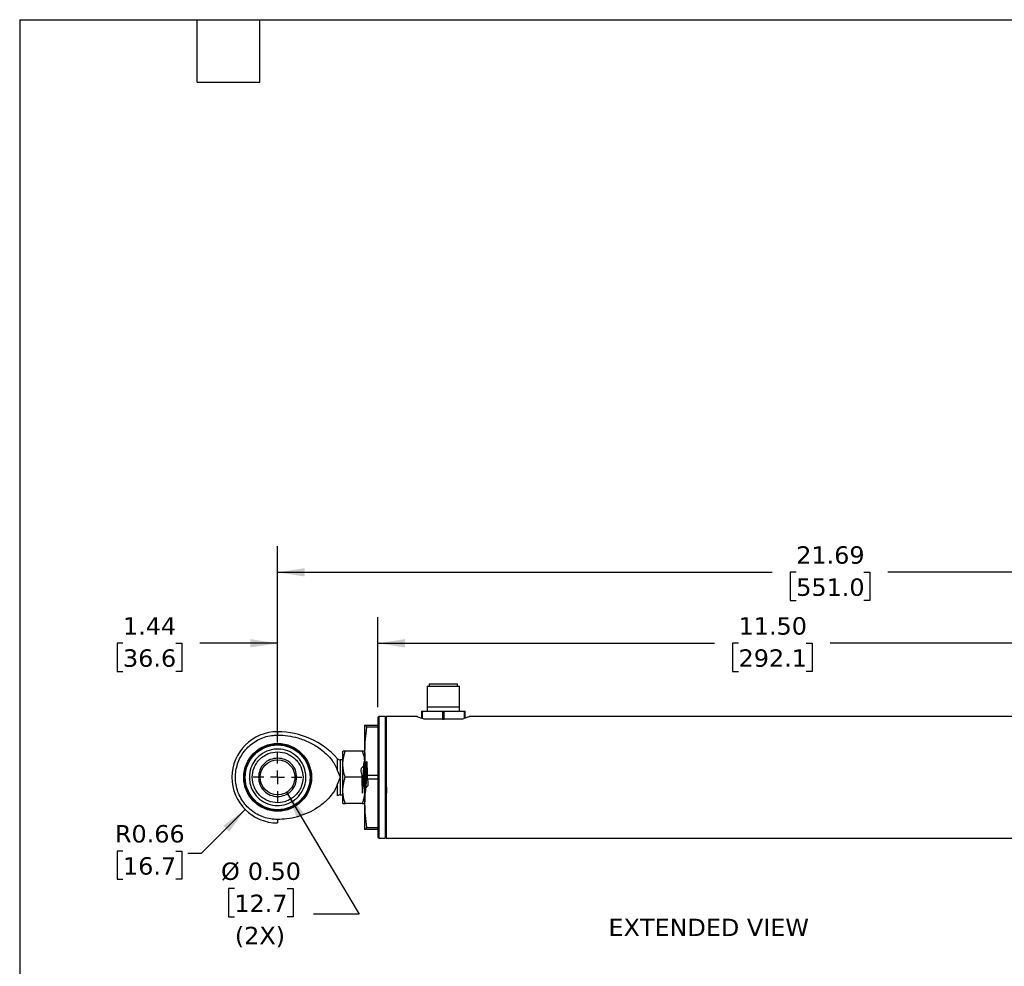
# Model space of a CAD drawing. Header units: inches. Extents: x 0.7 to 32.2, y 0.7 to 24.8.
# Tile 2 of 5: x 0.7 to 14.9, y 11.1 to 24.8. Entities that reach past the tile are written whole.
import ezdxf

# ---------------------------------------------------------------- set-up
doc = ezdxf.new("R2010")
doc.units = ezdxf.units.IN
doc.header["$LTSCALE"] = 3
doc.header["$MEASUREMENT"] = 0
doc.linetypes.add('SLD-Center', pattern=[0.75, 0.6, -0.05, 0.05, -0.05])
doc.linetypes.add('SLD-Solid', pattern=[0])
doc.layers.add('CENTER', color=40, linetype='SLD-Center')
doc.layers.add('DIMENSIONS', color=140, linetype='SLD-Solid', lineweight=25)
doc.layers.add('TEXT', color=140, linetype='SLD-Solid', lineweight=25)
doc.styles.add('SLDTEXTSTYLE0', font='VERDANA.TTF')
doc.dimstyles.new('SLDDIMSTYLE0', dxfattribs={"dimtxt": 0.254883, "dimasz": 0.39, "dimexe": 0, "dimexo": 0.0625, "dimgap": 0.063721, "dimtad": 0, "dimtih": 1, "dimtoh": 1, "dimrnd": 1e-09, "dimzin": 0, "dimdsep": 46, "dimtxsty": 'SLDTEXTSTYLE0', "dimsah": 1, "dimcen": 0, "dimadec": 0, "dimazin": 0, "dimtfac": 1, "dimtofl": 0, "dimtmove": 0, "dimatfit": 3, "dimfxl": 0, "dimfrac": 2, "dimtolj": 1, "dimtzin": 12, "dimarcsym": 0})
doc.dimstyles.new('SLDDIMSTYLE1', dxfattribs={"dimtxt": 0.254883, "dimasz": 0.39, "dimexe": 0, "dimexo": 0.0625, "dimgap": 0.063721, "dimtad": 0, "dimtih": 1, "dimtoh": 1, "dimrnd": 1e-09, "dimdsep": 46, "dimtxsty": 'SLDTEXTSTYLE0', "dimsah": 1, "dimcen": 0, "dimadec": 0, "dimazin": 2, "dimtfac": 1, "dimtofl": 0, "dimtmove": 0, "dimatfit": 3, "dimfxl": 0, "dimfrac": 2, "dimtolj": 1, "dimtzin": 12, "dimarcsym": 0})
doc.dimstyles.new('SLDDIMSTYLE2', dxfattribs={"dimtxt": 0.254883, "dimasz": 0.39, "dimexe": 0, "dimexo": 0.0625, "dimgap": 0.063721, "dimtad": 0, "dimtih": 1, "dimtoh": 1, "dimrnd": 1e-09, "dimzin": 12, "dimdsep": 46, "dimtxsty": 'SLDTEXTSTYLE0', "dimsah": 1, "dimcen": 0.09, "dimadec": 0, "dimazin": 3, "dimtfac": 1, "dimtofl": 0, "dimtmove": 0, "dimatfit": 3, "dimfxl": 0, "dimfrac": 2, "dimtolj": 1, "dimtzin": 12, "dimarcsym": 0})
doc.dimstyles.new('SLDDIMSTYLE3', dxfattribs={"dimtxt": 0.254883, "dimasz": 0.39, "dimexe": 0, "dimexo": 0.0625, "dimgap": 0.063721, "dimtad": 0, "dimtih": 1, "dimtoh": 1, "dimrnd": 1e-09, "dimzin": 4, "dimdsep": 46, "dimtxsty": 'SLDTEXTSTYLE0', "dimsah": 1, "dimcen": 0.09, "dimadec": 0, "dimazin": 1, "dimtfac": 1, "dimtofl": 0, "dimtmove": 0, "dimatfit": 3, "dimfxl": 0, "dimfrac": 2, "dimtolj": 1, "dimtzin": 12, "dimarcsym": 0})
doc.dimstyles.new('SLDDIMSTYLE4', dxfattribs={"dimtxt": 0.254883, "dimasz": 0.39, "dimexe": 0, "dimexo": 0.0625, "dimgap": 0.063721, "dimtad": 0, "dimtih": 1, "dimtoh": 1, "dimrnd": 1e-09, "dimzin": 12, "dimdsep": 46, "dimtxsty": 'SLDTEXTSTYLE0', "dimsah": 1, "dimcen": 0.09, "dimadec": 0, "dimazin": 3, "dimtfac": 1, "dimtmove": 0, "dimatfit": 0, "dimfxl": 0, "dimfrac": 2, "dimtolj": 1, "dimtzin": 12, "dimarcsym": 0})

# ---------------------------------------------------------------- blocks, each defined once
blk = doc.blocks.new('_D')
at = {"layer": 'DIMENSIONS'}
for p, q in [((4.584, 13.647), (5.628, 11.894)), ((3.834, 12.264), (3.749, 12.264)), ((3.749, 12.264), (3.749, 11.859)), ((4.592, 12.264), (4.677, 12.264)), ((4.677, 12.264), (4.677, 11.859)), ((5.628, 11.894), (4.971, 11.894)), ((3.749, 11.859), (3.834, 11.859)), ((4.677, 11.859), (4.592, 11.859))]:
    blk.add_line(p, q, dxfattribs=at)
blk.add_solid([(4.584, 13.647), (4.732, 13.281), (4.835, 13.343)], dxfattribs=at)
at = {"layer": 'DIMENSIONS', "char_height": 0.25, "attachment_point": 1, "style": 'SLDTEXTSTYLE0'}
for s, insert in [('%%c', (3.642, 12.638)), ('0.50', (4.027, 12.638)), ('12.7', (3.834, 12.176)), ('(2X)', (3.841, 11.714))]:
    blk.add_mtext(s, dxfattribs=dict(at, insert=insert))
blk = doc.blocks.new('_D_1')
at = {"layer": 'DIMENSIONS'}
for p, q in [((3.991, 13.398), (3.359, 12.766)), ((2.234, 12.801), (2.148, 12.801)), ((2.148, 12.801), (2.148, 12.396)), ((2.991, 12.801), (3.077, 12.801)), ((3.077, 12.801), (3.077, 12.396)), ((3.359, 12.766), (3.163, 12.766)), ((2.148, 12.396), (2.234, 12.396)), ((3.077, 12.396), (2.991, 12.396))]:
    blk.add_line(p, q, dxfattribs=at)
blk.add_solid([(3.991, 13.398), (3.673, 13.165), (3.758, 13.08)], dxfattribs=at)
at = {"layer": 'DIMENSIONS', "char_height": 0.25, "attachment_point": 1, "style": 'SLDTEXTSTYLE0'}
for s, insert in [('R0.66', (2.118, 13.176)), ('16.7', (2.234, 12.714))]:
    blk.add_mtext(s, dxfattribs=dict(at, insert=insert))
blk = doc.blocks.new('_D_2')
at = {"layer": 'DIMENSIONS'}
for p, q in [((4.455, 14.363), (4.455, 17.183)), ((23.908, 14.363), (23.908, 17.183)), ((18.065, 16.974), (17.982, 16.808)), ((18.232, 16.641), (18.065, 16.974)), ((4.455, 16.808), (11.559, 16.808)), ((11.905, 16.808), (11.819, 16.808)), ((11.819, 16.808), (11.819, 16.403)), ((12.874, 16.808), (12.96, 16.808)), ((12.96, 16.808), (12.96, 16.403)), ((17.982, 16.808), (13.219, 16.808)), ((18.315, 16.808), (18.232, 16.641)), ((23.908, 16.808), (18.315, 16.808)), ((11.819, 16.403), (11.905, 16.403)), ((12.96, 16.403), (12.874, 16.403))]:
    blk.add_line(p, q, dxfattribs=at)
for points in [[(4.455, 16.808), (4.845, 16.748), (4.845, 16.868)], [(23.908, 16.808), (23.518, 16.868), (23.518, 16.748)]]:
    blk.add_solid(points, dxfattribs=at)
at = {"layer": 'DIMENSIONS', "char_height": 0.25, "attachment_point": 1, "style": 'SLDTEXTSTYLE0'}
for s, insert in [('21.69', (11.905, 17.182)), ('551.0', (11.905, 16.72))]:
    blk.add_mtext(s, dxfattribs=dict(at, insert=insert))
blk = doc.blocks.new('_D_3')
at = {"layer": 'DIMENSIONS'}
for p, q in [((5.895, 14.872), (5.895, 16.163)), ((17.395, 14.872), (17.395, 16.163)), ((5.895, 15.788), (10.731, 15.788)), ((11.077, 15.788), (10.991, 15.788)), ((10.991, 15.788), (10.991, 15.383)), ((12.046, 15.788), (12.132, 15.788)), ((12.132, 15.788), (12.132, 15.383)), ((17.395, 15.788), (12.392, 15.788)), ((10.991, 15.383), (11.077, 15.383)), ((12.132, 15.383), (12.046, 15.383))]:
    blk.add_line(p, q, dxfattribs=at)
for points in [[(5.895, 15.788), (6.285, 15.728), (6.285, 15.848)], [(17.395, 15.788), (17.005, 15.848), (17.005, 15.728)]]:
    blk.add_solid(points, dxfattribs=at)
at = {"layer": 'DIMENSIONS', "char_height": 0.25, "attachment_point": 1, "style": 'SLDTEXTSTYLE0'}
for s, insert in [('11.50', (11.077, 16.163)), ('292.1', (11.077, 15.701))]:
    blk.add_mtext(s, dxfattribs=dict(at, insert=insert))
blk = doc.blocks.new('_D_4')
at = {"layer": 'DIMENSIONS'}
for p, q in [((4.455, 14.363), (4.455, 16.163)), ((5.895, 14.872), (5.895, 16.163)), ((2.234, 15.788), (2.148, 15.788)), ((2.148, 15.788), (2.148, 15.383)), ((2.991, 15.788), (3.077, 15.788)), ((3.077, 15.788), (3.077, 15.383)), ((4.455, 15.788), (3.337, 15.788)), ((5.895, 15.788), (6.645, 15.788)), ((2.148, 15.383), (2.234, 15.383)), ((3.077, 15.383), (2.991, 15.383))]:
    blk.add_line(p, q, dxfattribs=at)
for points in [[(4.455, 15.788), (4.065, 15.848), (4.065, 15.728)], [(5.895, 15.788), (6.285, 15.728), (6.285, 15.848)]]:
    blk.add_solid(points, dxfattribs=at)
at = {"layer": 'DIMENSIONS', "char_height": 0.25, "attachment_point": 1, "style": 'SLDTEXTSTYLE0'}
for s, insert in [('1.44', (2.234, 16.163)), ('36.6', (2.234, 15.701))]:
    blk.add_mtext(s, dxfattribs=dict(at, insert=insert))
blk = doc.blocks.new('SW_CENTERMARKSYMBOL_0')
at = {"layer": 'CENTER', "color": 0}
for p, q in [((0, 0.2), (0, 0.35)), ((-0.2, 0), (-0.351, 0)), ((0, 0), (-0.1, 0)), ((0, 0), (0, 0.1)), ((0, 0), (0, -0.1)), ((0, 0), (0.1, 0)), ((0.2, 0), (0.35, 0)), ((0, -0.2), (0, -0.351))]:
    blk.add_line(p, q, dxfattribs=at)

msp = doc.modelspace()

# ---------------------------------------------------------------- linework, layer by layer
for p, q in [((6.603, 15.17), (6.603, 14.874)), ((6.603, 15.17), (7.068, 15.17)), ((6.631, 15.206), (6.631, 15.17)), ((6.631, 15.206), (7.04, 15.206)), ((7.04, 15.17), (7.04, 15.206)), ((7.068, 14.874), (7.068, 15.17)), ((6.601, 14.874), (6.601, 14.815)), ((6.601, 14.874), (7.07, 14.874)), ((7.07, 14.815), (7.07, 14.874)), ((5.91, 14.737), (5.895, 14.722)), ((5.895, 14.722), (5.895, 13.002)), ((6, 14.737), (5.91, 14.737)), ((5.91, 14.737), (5.91, 12.987)), ((6.015, 14.722), (6, 14.737)), ((6, 14.737), (6, 12.987)), ((6.459, 14.737), (6.015, 14.737)), ((6.015, 14.737), (6.015, 12.987)), ((6.522, 14.815), (6.522, 14.796)), ((6.522, 14.815), (6.576, 14.815)), ((6.522, 14.796), (6.535, 14.796)), ((6.522, 14.796), (6.522, 14.711)), ((6.535, 14.706), (6.535, 14.796)), ((6.576, 14.815), (6.781, 14.815)), ((6.781, 14.815), (6.889, 14.815)), ((6.823, 14.796), (6.823, 14.697)), ((6.823, 14.796), (6.848, 14.796)), ((6.848, 14.697), (6.848, 14.796)), ((6.889, 14.815), (7.094, 14.815)), ((7.094, 14.815), (7.148, 14.815)), ((7.136, 14.796), (7.136, 14.706)), ((7.136, 14.796), (7.148, 14.796)), ((7.148, 14.796), (7.148, 14.815)), ((7.148, 14.711), (7.148, 14.796)), ((17.265, 14.737), (7.211, 14.737)), ((5.705, 14.612), (5.732, 14.612)), ((5.705, 14.612), (5.705, 14.237)), ((5.732, 14.584), (5.732, 14.612)), ((5.732, 14.612), (5.895, 14.612)), ((5.895, 14.584), (5.732, 14.584)), ((6.643, 14.697), (6.56, 14.697)), ((6.754, 14.697), (6.643, 14.697)), ((6.823, 14.697), (6.754, 14.697)), ((6.823, 14.697), (6.848, 14.697)), ((6.917, 14.697), (6.848, 14.697)), ((7.028, 14.697), (6.917, 14.697)), ((7.111, 14.697), (7.028, 14.697)), ((4.455, 14.518), (4.455, 14.469)), ((5.426, 14.237), (5.393, 14.237)), ((5.393, 14.05), (5.393, 14.237)), ((5.672, 14.237), (5.426, 14.237)), ((5.705, 14.237), (5.672, 14.237)), ((5.705, 14.237), (5.705, 13.487)), ((5.393, 14.112), (5.353, 14.112)), ((5.353, 14.112), (5.353, 13.862)), ((5.393, 13.675), (5.393, 14.05)), ((5.899, 14.09), (5.897, 14.089)), ((6.011, 14.11), (6.012, 14.112)), ((5.315, 13.956), (5.353, 13.862)), ((5.353, 13.862), (5.315, 13.769)), ((5.353, 13.862), (5.353, 13.612)), ((5.672, 13.862), (5.426, 13.862)), ((5.732, 13.834), (5.732, 13.891)), ((5.732, 13.891), (5.895, 13.891)), ((5.895, 13.834), (5.732, 13.834)), ((5.353, 13.612), (5.393, 13.612)), ((5.393, 13.487), (5.393, 13.675)), ((5.899, 13.612), (5.899, 13.614)), ((6.012, 13.635), (6.012, 13.635)), ((5.393, 13.487), (5.426, 13.487)), ((5.672, 13.487), (5.426, 13.487)), ((5.672, 13.487), (5.705, 13.487)), ((5.705, 13.487), (5.705, 13.112)), ((4.455, 13.256), (4.455, 13.206)), ((5.732, 13.112), (5.705, 13.112)), ((5.732, 13.141), (5.895, 13.141)), ((5.732, 13.112), (5.732, 13.141)), ((5.895, 13.112), (5.732, 13.112)), ((5.895, 13.002), (5.91, 12.987)), ((5.91, 12.987), (6, 12.987)), ((6, 12.987), (6.015, 13.002)), ((6.015, 12.987), (17.265, 12.987))]:
    msp.add_line(p, q)
at = {"flags": 128}
for points in [[(5.315, 13.956), (5.315, 14.026), (5.315, 14.081), (5.315, 14.117), (5.315, 14.129)], [(5.315, 13.595), (5.315, 13.607), (5.315, 13.643), (5.315, 13.698), (5.315, 13.769)]]:
    msp.add_lwpolyline(points, dxfattribs=at)
for radius in [0.487, 0.48, 0.466, 0.25]:
    msp.add_circle((4.455, 13.862), radius)
for centre, radius, start, end in [((4.455, 13.862), 0.656, 90, 270), ((4.455, 13.373), 1.145, 41.3137, 90), ((5.353, 14.162), 0.05, 221.19, 269.9993), ((5.353, 13.562), 0.05, 89.999, 138.52)]:
    msp.add_arc(centre, radius, start, end)
for points, knots in [([(6.56, 14.697), (6.544, 14.702), (6.521, 14.709), (6.446, 14.741), (6.458, 14.736), (6.459, 14.736)], [0, 0, 0, 0, 0.662678, 0.976981, 1, 1, 1, 1]), ([(6.535, 14.796), (6.535, 14.797), (6.535, 14.799), (6.537, 14.803), (6.542, 14.808), (6.554, 14.814), (6.567, 14.815), (6.575, 14.815), (6.576, 14.815)], [0, 0, 0, 0, 0.0668428, 0.1463169, 0.2641042, 0.4779306, 0.9404701, 1, 1, 1, 1]), ([(6.781, 14.815), (6.787, 14.815), (6.799, 14.815), (6.812, 14.811), (6.819, 14.805), (6.821, 14.801), (6.823, 14.798), (6.823, 14.796), (6.823, 14.796)], [0, 0, 0, 0, 0.345144, 0.698318, 0.796357, 0.898968, 0.966821, 1, 1, 1, 1]), ([(6.848, 14.796), (6.848, 14.797), (6.848, 14.799), (6.85, 14.803), (6.855, 14.808), (6.867, 14.814), (6.88, 14.815), (6.888, 14.815), (6.889, 14.815)], [0, 0, 0, 0, 0.066843, 0.146313, 0.264109, 0.477927, 0.94047, 1, 1, 1, 1]), ([(7.094, 14.815), (7.1, 14.815), (7.112, 14.815), (7.125, 14.811), (7.132, 14.805), (7.134, 14.801), (7.136, 14.798), (7.136, 14.796), (7.136, 14.796)], [0, 0, 0, 0, 0.345142, 0.698323, 0.796353, 0.89897, 0.966822, 1, 1, 1, 1]), ([(7.211, 14.736), (7.209, 14.735), (7.193, 14.728), (7.16, 14.714), (7.128, 14.703), (7.111, 14.697)], [0, 0, 0, 0, 0.0608009, 0.496804, 1, 1, 1, 1]), ([(5.732, 14.584), (5.725, 14.526), (5.709, 14.411), (5.707, 14.295), (5.705, 14.237)], [0, 0, 0, 0, 0.4994231, 1, 1, 1, 1]), ([(4.455, 13.256), (4.421, 13.257), (4.353, 13.261), (4.254, 13.287), (4.16, 13.329), (4.075, 13.386), (4, 13.457), (3.939, 13.539), (3.892, 13.631), (3.861, 13.728), (3.847, 13.83), (3.85, 13.933), (3.871, 14.033), (3.907, 14.129), (3.96, 14.217), (4.027, 14.296), (4.106, 14.361), (4.194, 14.413), (4.291, 14.449), (4.379, 14.466), (4.434, 14.468), (4.455, 14.469)], [0, 0, 0, 0, 0.053692, 0.107385, 0.161077, 0.21477, 0.268463, 0.322155, 0.375848, 0.42954, 0.483233, 0.536926, 0.590618, 0.644311, 0.698003, 0.751696, 0.805388, 0.859081, 0.912774, 0.966467, 1, 1, 1, 1]), ([(4.455, 14.469), (4.504, 14.467), (4.603, 14.463), (4.757, 14.429), (4.914, 14.369), (5.052, 14.287), (5.16, 14.196), (5.232, 14.114), (5.286, 14.034), (5.305, 13.982), (5.315, 13.956)], [0, 0, 0, 0, 0.138806, 0.277605, 0.445386, 0.613078, 0.728124, 0.843023, 0.921624, 1, 1, 1, 1]), ([(4.859, 13.905), (4.86, 13.891), (4.863, 13.844), (4.852, 13.752), (4.802, 13.637), (4.708, 13.535), (4.585, 13.47), (4.448, 13.449), (4.312, 13.474), (4.191, 13.544), (4.101, 13.649), (4.057, 13.762), (4.045, 13.88), (4.065, 13.999), (4.132, 14.121), (4.236, 14.213), (4.365, 14.266), (4.503, 14.273), (4.637, 14.234), (4.749, 14.153), (4.831, 14.04), (4.85, 13.95), (4.859, 13.905)], [0, 0, 0, 0, 0.016822, 0.054938, 0.108618, 0.162298, 0.215978, 0.269658, 0.323338, 0.377018, 0.430698, 0.484378, 0.51688, 0.57056, 0.62424, 0.67792, 0.7316, 0.78528, 0.83896, 0.89264, 0.94632, 1, 1, 1, 1]), ([(4.09, 13.862), (4.095, 13.908), (4.103, 13.979), (4.148, 14.064), (4.195, 14.122), (4.254, 14.17), (4.339, 14.214), (4.455, 14.236), (4.572, 14.214), (4.657, 14.17), (4.715, 14.122), (4.762, 14.064), (4.808, 13.979), (4.815, 13.908), (4.82, 13.862)], [0, 0, 0, 0, 0.119728, 0.184181, 0.25, 0.31582, 0.380271, 0.5, 0.619728, 0.684181, 0.75, 0.81582, 0.880271, 1, 1, 1, 1]), ([(5.393, 14.05), (5.393, 14.065), (5.394, 14.097), (5.401, 14.144), (5.412, 14.191), (5.421, 14.222), (5.426, 14.237)], [0, 0, 0, 0, 0.245364, 0.492863, 0.745377, 1, 1, 1, 1]), ([(5.672, 14.237), (5.681, 14.207), (5.695, 14.161), (5.704, 14.098), (5.705, 14.066), (5.705, 14.05)], [0, 0, 0, 0, 0.496958, 0.747955, 1, 1, 1, 1]), ([(5.705, 14.237), (5.707, 14.179), (5.709, 14.063), (5.724, 13.948), (5.732, 13.891)], [0, 0, 0, 0, 0.498587, 1, 1, 1, 1]), ([(4.455, 14.138), (4.419, 14.134), (4.347, 14.125), (4.256, 14.062), (4.192, 13.971), (4.184, 13.898), (4.18, 13.862)], [0, 0, 0, 0, 0.2499982, 0.4999994, 0.7499993, 1, 1, 1, 1]), ([(4.731, 13.862), (4.727, 13.898), (4.718, 13.971), (4.655, 14.062), (4.564, 14.125), (4.491, 14.134), (4.455, 14.138)], [0, 0, 0, 0, 0.25, 0.499999, 0.75, 1, 1, 1, 1]), ([(5.426, 13.862), (5.417, 13.893), (5.404, 13.938), (5.394, 14.002), (5.393, 14.034), (5.393, 14.05)], [0, 0, 0, 0, 0.496958, 0.747955, 1, 1, 1, 1]), ([(5.705, 14.023), (5.685, 14.014), (5.639, 13.991), (5.666, 13.904), (5.662, 13.826), (5.665, 13.748), (5.672, 13.687), (5.666, 13.653), (5.679, 13.627), (5.677, 13.685), (5.683, 13.719), (5.684, 13.799), (5.687, 13.878), (5.69, 13.957), (5.694, 14.027), (5.694, 14.06), (5.7, 14.099), (5.704, 14.053), (5.705, 14.02), (5.709, 13.946), (5.711, 13.868), (5.714, 13.786), (5.716, 13.725), (5.718, 13.693), (5.719, 13.685)], [0, 0, 0, 0, 0.046815, 0.109232, 0.176908, 0.240177, 0.290008, 0.319313, 0.324369, 0.345422, 0.388797, 0.448352, 0.515592, 0.580913, 0.634991, 0.670118, 0.681427, 0.696134, 0.734217, 0.790336, 0.856491, 0.923234, 0.981037, 1, 1, 1, 1]), ([(5.705, 14.05), (5.705, 14.034), (5.704, 14.003), (5.697, 13.956), (5.686, 13.909), (5.677, 13.878), (5.672, 13.862)], [0, 0, 0, 0, 0.245364, 0.492863, 0.745377, 1, 1, 1, 1]), ([(5.705, 13.702), (5.725, 13.715), (5.771, 13.743), (5.745, 13.83), (5.748, 13.908), (5.747, 13.986), (5.735, 14.039), (5.748, 14.08), (5.726, 14.092), (5.738, 14.035), (5.726, 13.997), (5.727, 13.916), (5.723, 13.836), (5.721, 13.759), (5.716, 13.692), (5.718, 13.659), (5.709, 13.626), (5.707, 13.678), (5.704, 13.711), (5.702, 13.788), (5.699, 13.867), (5.696, 13.948), (5.694, 14.005), (5.692, 14.034), (5.692, 14.04)], [0, 0, 0, 0, 0.050591, 0.114526, 0.182584, 0.245045, 0.292996, 0.319621, 0.322369, 0.346491, 0.392484, 0.453819, 0.521745, 0.586562, 0.639016, 0.671637, 0.680002, 0.697811, 0.73867, 0.796817, 0.863959, 0.930509, 0.986963, 1, 1, 1, 1]), ([(6.012, 14.112), (6.013, 14.106), (6.015, 14.097), (6.015, 14.089), (6.015, 14.087)], [0, 0, 0, 0, 0.74222, 1, 1, 1, 1]), ([(4.82, 13.862), (4.815, 13.816), (4.808, 13.746), (4.762, 13.661), (4.715, 13.602), (4.657, 13.555), (4.572, 13.511), (4.455, 13.489), (4.339, 13.511), (4.254, 13.555), (4.195, 13.602), (4.148, 13.661), (4.103, 13.746), (4.095, 13.816), (4.09, 13.862)], [0, 0, 0, 0, 0.119729, 0.18418, 0.25, 0.315819, 0.380272, 0.5, 0.619729, 0.68418, 0.75, 0.815819, 0.880272, 1, 1, 1, 1]), ([(4.18, 13.862), (4.184, 13.826), (4.192, 13.754), (4.256, 13.662), (4.347, 13.601), (4.455, 13.58), (4.564, 13.601), (4.655, 13.662), (4.718, 13.754), (4.727, 13.826), (4.731, 13.862)], [0, 0, 0, 0, 0.125, 0.25, 0.375, 0.499999, 0.625, 0.75, 0.875, 1, 1, 1, 1]), ([(5.393, 13.675), (5.393, 13.69), (5.394, 13.722), (5.401, 13.769), (5.412, 13.816), (5.421, 13.847), (5.426, 13.862)], [0, 0, 0, 0, 0.245364, 0.492863, 0.745377, 1, 1, 1, 1]), ([(5.672, 13.862), (5.681, 13.832), (5.695, 13.786), (5.704, 13.723), (5.705, 13.691), (5.705, 13.675)], [0, 0, 0, 0, 0.496958, 0.747955, 1, 1, 1, 1]), ([(5.315, 13.769), (5.306, 13.743), (5.283, 13.684), (5.226, 13.602), (5.142, 13.511), (5.031, 13.423), (4.893, 13.347), (4.744, 13.292), (4.596, 13.261), (4.499, 13.257), (4.455, 13.256)], [0, 0, 0, 0, 0.076698, 0.178266, 0.280057, 0.427536, 0.575134, 0.725355, 0.875595, 1, 1, 1, 1]), ([(5.732, 13.834), (5.725, 13.776), (5.709, 13.661), (5.707, 13.545), (5.705, 13.487)], [0, 0, 0, 0, 0.4994231, 1, 1, 1, 1]), ([(6.015, 13.761), (6.016, 13.744), (6.017, 13.708), (6.021, 13.686), (6.02, 13.628), (6.023, 13.636), (6.024, 13.637)], [0, 0, 0, 0, 0.360287, 0.789476, 0.99187, 1, 1, 1, 1]), ([(5.426, 13.487), (5.417, 13.518), (5.404, 13.563), (5.394, 13.627), (5.393, 13.659), (5.393, 13.675)], [0, 0, 0, 0, 0.496958, 0.747955, 1, 1, 1, 1]), ([(5.705, 13.675), (5.705, 13.659), (5.704, 13.628), (5.697, 13.581), (5.686, 13.534), (5.677, 13.503), (5.672, 13.487)], [0, 0, 0, 0, 0.245364, 0.492863, 0.745377, 1, 1, 1, 1]), ([(5.895, 13.638), (5.895, 13.636), (5.896, 13.627), (5.898, 13.619), (5.899, 13.612)], [0, 0, 0, 0, 0.257773, 1, 1, 1, 1]), ([(6.012, 13.634), (6.013, 13.635), (6.014, 13.637), (6.018, 13.637), (6.021, 13.637), (6.022, 13.636), (6.022, 13.636)], [0, 0, 0, 0, 0.294206, 0.591177, 0.888095, 1, 1, 1, 1]), ([(5.705, 13.487), (5.707, 13.429), (5.709, 13.313), (5.724, 13.198), (5.732, 13.141)], [0, 0, 0, 0, 0.498587, 1, 1, 1, 1])]:
    msp.add_open_spline(points, degree=3, knots=knots)
at = {"layer": 'TEXT'}
for p, q in [((0.75, 24.75), (32.25, 24.75)), ((0.75, 24.75), (0.75, 0.75)), ((3.3, 23.85), (3.3, 24.75)), ((4.2, 23.85), (4.2, 24.75)), ((3.3, 23.85), (4.2, 23.85))]:
    msp.add_line(p, q, dxfattribs=at)

# ---------------------------------------------------------------- block references
at = {"layer": 'CENTER'}
msp.add_blockref('SW_CENTERMARKSYMBOL_0', (4.455, 13.862), dxfattribs=at)

# ---------------------------------------------------------------- texts
at = {"layer": 'TEXT', "insert": (9.208, 11.83), "char_height": 0.25, "attachment_point": 1, "style": 'SLDTEXTSTYLE0'}
msp.add_mtext('EXTENDED VIEW', dxfattribs=at)

# ---------------------------------------------------------------- dimensions: what is measured, and where the dimension line sits
at = {"layer": 'DIMENSIONS'}
dim = msp.add_linear_dim(base=(4.455, 16.808), p1=(23.908, 14.213), p2=(4.455, 14.213), text='21.69', dimstyle='SLDDIMSTYLE2', dxfattribs=at)
dim.commit()
dim.dimension.update_dxf_attribs({"geometry": '_D_2', "text_midpoint": (12.389, 16.808), "dimtype": 160})
for base, p2, dimstyle, picture, middle in [((4.455, 15.788), (4.455, 14.213), 'SLDDIMSTYLE4', '_D_4', (2.613, 15.788)), ((17.395, 15.788), (17.395, 14.722), 'SLDDIMSTYLE3', '_D_3', (11.562, 15.788))]:
    dim = msp.add_linear_dim(base=base, p1=(5.895, 14.722), p2=p2, dimstyle=dimstyle, dxfattribs=at)
    dim.commit()
    dim.dimension.update_dxf_attribs({"geometry": picture, "text_midpoint": middle, "dimtype": 160})
dim = msp.add_diameter_dim_2p(p1=(4.327, 14.077), p2=(4.584, 13.647), text='<>\\P(2X)', dimstyle='SLDDIMSTYLE0', dxfattribs=at)
dim.commit()
dim.dimension.update_dxf_attribs({"geometry": '_D', "text_midpoint": (4.213, 12.061), "dimtype": 163})
dim = msp.add_radius_dim(center=(4.455, 13.862), mpoint=(3.991, 13.398), dimstyle='SLDDIMSTYLE1', dxfattribs=at)
dim.commit()
dim.dimension.update_dxf_attribs({"geometry": '_D_1', "text_midpoint": (2.613, 12.766), "dimtype": 164})

doc.saveas('drawing.dxf')
